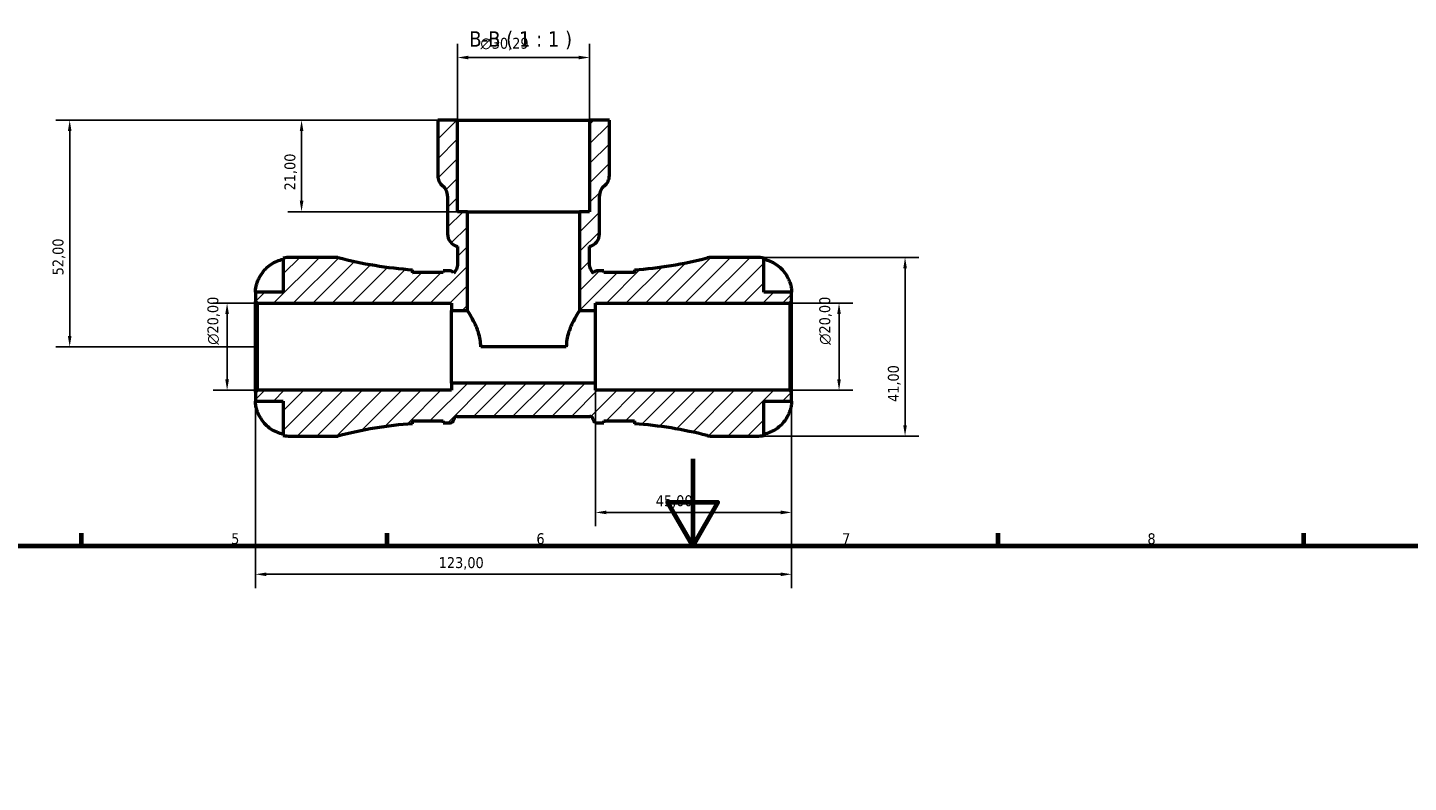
# Model space of a CAD drawing. Header units: millimetres. Extents: x 0 to 905, y 0 to 693.
# Tile 7 of 11: x 268 to 585, y 520 to 693. Entities that reach past the tile are written whole.
import ezdxf

# ---------------------------------------------------------------- set-up
doc = ezdxf.new("R2010")
doc.units = ezdxf.units.MM
for name, color, linetype, lineweight in [('Border (ISO)', 7, 'Continuous', 70), ('Dimension (ISO)', 7, 'Continuous', 25), ('Hatch (ISO)', 7, 'Continuous', 18), ('Symbol (ISO)', 7, 'Continuous', 25), ('Visible (ISO)', 7, 'Continuous', 50)]:
    doc.layers.add(name, color=color, linetype=linetype, lineweight=lineweight)
doc.styles.add('Label Text (ISO)', font='tahoma.ttf')
doc.styles.add('Note Text (ISO)', font='tahoma.ttf')
doc.dimstyles.new('Default (ISO)', dxfattribs={"dimtxt": 2.5, "dimasz": 2.5, "dimexe": 3.175, "dimexo": 0, "dimgap": 0.762, "dimtad": 1, "dimrnd": 1e-08, "dimzin": 0, "dimtxsty": 'Note Text (ISO)', "dimcen": 0.09, "dimdle": 10, "dimclrd": 256, "dimclre": 256, "dimclrt": 256, "dimazin": 0, "dimtfac": 1.40208, "dimtmove": 0, "dimatfit": 3, "dimfxl": 1, "dimtolj": 1, "dimtzin": 0, "dimlwd": -1, "dimlwe": -1, "dimarcsym": 0})

# ---------------------------------------------------------------- blocks, each defined once
blk = doc.blocks.new('Borders Default Border')
at = {"layer": 'Border (ISO)'}
for p, q in [((280.33, 574), (280.33, 576.9)), ((350.42, 574), (350.42, 576.9)), ((490.58, 574), (490.58, 576.9)), ((560.67, 574), (560.67, 576.9))]:
    blk.add_line(p, q, dxfattribs=at)
at = {"layer": 'Border (ISO)', "flags": 128}
for points in [[(420.5, 594), (420.5, 574), (414.73, 584), (426.27, 584), (420.5, 574)], [(20, 20), (20, 574), (821, 574), (821, 20), (20, 20)]]:
    blk.add_lwpolyline(points, dxfattribs=at)
at = {"layer": 'Border (ISO)', "color": 232, "true_color": 0xca0064, "char_height": 2.5, "attachment_point": 7, "style": 'Note Text (ISO)'}
for s, insert in [('5', (314.64, 574.35)), ('6', (384.66, 574.35)), ('7', (454.77, 574.4)), ('8', (524.81, 574.34))]:
    blk.add_mtext(s, dxfattribs=dict(at, insert=insert))
blk = doc.blocks.new('*D7')
at = {"layer": 'Defpoints', "color": 0, "transparency": 16777216}
for p in [(320.2, 609.29), (443.2, 609.29), (320.2, 567.48)]:
    blk.add_point(p, dxfattribs=at)
at = {"layer": 'Dimension (ISO)', "transparency": 16777216}
for p, q in [((320.2, 609.29), (320.2, 564.3)), ((443.2, 609.29), (443.2, 564.3)), ((440.7, 567.48), (322.7, 567.48))]:
    blk.add_line(p, q, dxfattribs=at)
for points in [[(322.7, 567.89), (322.7, 567.06), (320.2, 567.48)], [(440.7, 567.89), (440.7, 567.06), (443.2, 567.48)]]:
    blk.add_solid(points, dxfattribs=at)
at = {"layer": 'Dimension (ISO)', "color": 232, "true_color": 0xca0064, "transparency": 16777216, "insert": (362.25, 571.41), "char_height": 2.5, "attachment_point": 1, "style": 'Note Text (ISO)'}
blk.add_mtext('\\A1;123,00', dxfattribs=at)
blk = doc.blocks.new('*D8')
at = {"layer": 'Defpoints', "color": 0, "transparency": 16777216}
for p in [(398.2, 611.37), (443.2, 609.29), (398.2, 581.68)]:
    blk.add_point(p, dxfattribs=at)
at = {"layer": 'Dimension (ISO)', "transparency": 16777216}
for p, q in [((398.2, 611.37), (398.2, 578.51)), ((443.2, 609.29), (443.2, 578.51)), ((440.7, 581.68), (400.7, 581.68))]:
    blk.add_line(p, q, dxfattribs=at)
for points in [[(400.7, 582.1), (400.7, 581.26), (398.2, 581.68)], [(440.7, 582.1), (440.7, 581.26), (443.2, 581.68)]]:
    blk.add_solid(points, dxfattribs=at)
at = {"layer": 'Dimension (ISO)', "color": 232, "true_color": 0xca0064, "transparency": 16777216, "insert": (412.03, 585.61), "char_height": 2.5, "attachment_point": 1, "style": 'Note Text (ISO)'}
blk.add_mtext('\\A1;45,00', dxfattribs=at)
blk = doc.blocks.new('*D9')
at = {"layer": 'Defpoints', "color": 0, "transparency": 16777216}
for p in [(435.2, 640.2), (435.2, 599.2), (469.21, 599.2)]:
    blk.add_point(p, dxfattribs=at)
at = {"layer": 'Dimension (ISO)', "transparency": 16777216}
for p, q in [((435.2, 640.2), (472.39, 640.2)), ((469.21, 637.7), (469.21, 601.7)), ((435.2, 599.2), (472.39, 599.2))]:
    blk.add_line(p, q, dxfattribs=at)
for points in [[(468.8, 637.7), (469.63, 637.7), (469.21, 640.2)], [(468.8, 601.7), (469.63, 601.7), (469.21, 599.2)]]:
    blk.add_solid(points, dxfattribs=at)
at = {"layer": 'Dimension (ISO)', "color": 232, "true_color": 0xca0064, "transparency": 16777216, "insert": (465.28, 607.03), "char_height": 2.5, "attachment_point": 1, "rotation": 90, "style": 'Note Text (ISO)'}
blk.add_mtext('\\A1;41,00', dxfattribs=at)
blk = doc.blocks.new('*D10')
at = {"layer": 'Defpoints', "color": 0, "transparency": 16777216}
for p in [(442.79, 629.7), (454.07, 629.7), (442.79, 609.7)]:
    blk.add_point(p, dxfattribs=at)
at = {"layer": 'Dimension (ISO)', "transparency": 16777216}
for p, q in [((442.79, 629.7), (457.24, 629.7)), ((454.07, 612.2), (454.07, 627.2)), ((442.79, 609.7), (457.24, 609.7))]:
    blk.add_line(p, q, dxfattribs=at)
for points in [[(453.65, 627.2), (454.48, 627.2), (454.07, 629.7)], [(453.65, 612.2), (454.48, 612.2), (454.07, 609.7)]]:
    blk.add_solid(points, dxfattribs=at)
at = {"layer": 'Dimension (ISO)', "color": 232, "true_color": 0xca0064, "transparency": 16777216, "insert": (449.54, 620.15), "char_height": 2.5, "attachment_point": 1, "rotation": 90, "style": 'Note Text (ISO)'}
blk.add_mtext('\\A1;\\fAIGDT|b0|i0;\\H2.5000;\\ln\\fTahoma|b0|i0;\\H2.5000;20,00', dxfattribs=at)
blk = doc.blocks.new('*D11')
at = {"layer": 'Defpoints', "color": 0, "transparency": 16777216}
for p in [(313.71, 629.7), (320.61, 629.7), (320.61, 609.7)]:
    blk.add_point(p, dxfattribs=at)
at = {"layer": 'Dimension (ISO)', "transparency": 16777216}
for p, q in [((320.61, 629.7), (310.53, 629.7)), ((313.71, 612.2), (313.71, 627.2)), ((320.61, 609.7), (310.53, 609.7))]:
    blk.add_line(p, q, dxfattribs=at)
for points in [[(313.29, 627.2), (314.13, 627.2), (313.71, 629.7)], [(313.29, 612.2), (314.13, 612.2), (313.71, 609.7)]]:
    blk.add_solid(points, dxfattribs=at)
at = {"layer": 'Dimension (ISO)', "color": 232, "true_color": 0xca0064, "transparency": 16777216, "insert": (309.19, 620.15), "char_height": 2.5, "attachment_point": 1, "rotation": 90, "style": 'Note Text (ISO)'}
blk.add_mtext('\\A1;\\fAIGDT|b0|i0;\\H2.5000;\\ln\\fTahoma|b0|i0;\\H2.5000;20,00', dxfattribs=at)
blk = doc.blocks.new('*D12')
at = {"layer": 'Defpoints', "color": 0, "transparency": 16777216}
for p in [(366.55, 686.09), (366.55, 671.7), (396.85, 671.7)]:
    blk.add_point(p, dxfattribs=at)
at = {"layer": 'Dimension (ISO)', "transparency": 16777216}
for p, q in [((366.55, 671.7), (366.55, 689.26)), ((396.85, 671.7), (396.85, 689.26)), ((394.35, 686.09), (369.05, 686.09))]:
    blk.add_line(p, q, dxfattribs=at)
for points in [[(369.05, 686.5), (369.05, 685.67), (366.55, 686.09)], [(394.35, 686.5), (394.35, 685.67), (396.85, 686.09)]]:
    blk.add_solid(points, dxfattribs=at)
at = {"layer": 'Dimension (ISO)', "color": 232, "true_color": 0xca0064, "transparency": 16777216, "insert": (371.82, 690.61), "char_height": 2.5, "attachment_point": 1, "style": 'Note Text (ISO)'}
blk.add_mtext('\\A1;\\fAIGDT|b0|i0;\\H2.5000;\\ln\\fTahoma|b0|i0;\\H2.5000;30,29', dxfattribs=at)
blk = doc.blocks.new('*D13')
at = {"layer": 'Defpoints', "color": 0, "transparency": 16777216}
for p in [(366.55, 671.7), (277.61, 619.7), (320.2, 619.7)]:
    blk.add_point(p, dxfattribs=at)
at = {"layer": 'Dimension (ISO)', "transparency": 16777216}
for p, q in [((366.55, 671.7), (274.43, 671.7)), ((277.61, 669.2), (277.61, 622.2)), ((320.2, 619.7), (274.43, 619.7))]:
    blk.add_line(p, q, dxfattribs=at)
for points in [[(277.19, 669.2), (278.03, 669.2), (277.61, 671.7)], [(277.19, 622.2), (278.03, 622.2), (277.61, 619.7)]]:
    blk.add_solid(points, dxfattribs=at)
at = {"layer": 'Dimension (ISO)', "color": 232, "true_color": 0xca0064, "transparency": 16777216, "insert": (273.67, 636.1), "char_height": 2.5, "attachment_point": 1, "rotation": 90, "style": 'Note Text (ISO)'}
blk.add_mtext('\\A1;52,00', dxfattribs=at)
blk = doc.blocks.new('*D14')
at = {"layer": 'Defpoints', "color": 0, "transparency": 16777216}
for p in [(366.55, 671.7), (330.79, 650.7), (368.83, 650.7)]:
    blk.add_point(p, dxfattribs=at)
at = {"layer": 'Dimension (ISO)', "transparency": 16777216}
for p, q in [((366.55, 671.7), (327.62, 671.7)), ((330.79, 669.2), (330.79, 653.2)), ((368.83, 650.7), (327.62, 650.7))]:
    blk.add_line(p, q, dxfattribs=at)
for points in [[(330.38, 669.2), (331.21, 669.2), (330.79, 671.7)], [(330.38, 653.2), (331.21, 653.2), (330.79, 650.7)]]:
    blk.add_solid(points, dxfattribs=at)
at = {"layer": 'Dimension (ISO)', "color": 232, "true_color": 0xca0064, "transparency": 16777216, "insert": (326.86, 655.59), "char_height": 2.5, "attachment_point": 1, "rotation": 90, "style": 'Note Text (ISO)'}
blk.add_mtext('\\A1;21,00', dxfattribs=at)

msp = doc.modelspace()

# ---------------------------------------------------------------- hatches: boundary and pattern name
at = {"layer": 'Hatch (ISO)'}
h = msp.add_hatch(dxfattribs=at)
h.set_pattern_fill('ANSI31', color=256, scale=25.4, style=0)
h.set_pattern_definition([(45, (0, 0), (-2.245064, 2.245064), [])])
edge = h.paths.add_edge_path()
edge.add_line((320.2, 630.113), (320.61, 629.703))
edge.add_line((320.61, 629.703), (365.2, 629.703))
edge.add_line((365.2, 629.703), (365.2, 628.037))
edge.add_line((365.2, 628.037), (368.826, 628.037))
edge.add_line((368.826, 628.037), (368.826, 650.703))
edge.add_line((368.826, 650.703), (366.554, 650.703))
edge.add_line((366.554, 650.703), (366.554, 671.703))
edge.add_line((366.554, 671.703), (362.01, 671.703))
edge.add_line((362.01, 671.703), (362.01, 658.995))
edge.add_ellipse((365.04, 658.995), major_axis=(-3.029, 0), ratio=1, start_angle=0, end_angle=51.31781)
edge.add_ellipse((361.253, 654.266), major_axis=(1.893, 2.365), ratio=1, start_angle=308.68219, end_angle=360, ccw=False)
edge.add_line((364.282, 654.266), (364.282, 645.626))
edge.add_ellipse((367.311, 645.626), major_axis=(-3.029, 0), ratio=1, start_angle=0, end_angle=75.52249)
edge.add_line((366.554, 642.693), (366.554, 638.723))
edge.add_spline(control_points=[(366.554, 638.723), (366.554, 638.519), (366.534, 638.316), (366.452, 637.918), (366.392, 637.723), (366.16, 637.178), (365.94, 636.853), (365.664, 636.578)], knot_values=[-0.477027, -0.477027, -0.477027, -0.477027, -0.4160087, -0.4160087, -0.3549904, -0.3549904, -0.2382505, -0.2382505, -0.2382505, -0.2382505], degree=3, periodic=0)
edge.add_ellipse((364.89, 636.308), major_axis=(0.774, 0.269), ratio=1, start_angle=0, end_angle=70.82045)
edge.add_line((364.89, 637.128), (363.26, 637.128))
edge.add_line((363.26, 637.128), (363.26, 636.728))
edge.add_line((363.26, 636.728), (356.26, 636.728))
edge.add_line((356.26, 636.728), (356.26, 637.37))
edge.add_ellipse((363.01, 731.623), major_axis=(-6.75, -94.254), ratio=1, start_angle=349.43941, end_angle=360, ccw=False)
edge.add_line((339.1, 640.203), (328.2, 640.203))
edge.add_ellipse((328.2, 632.203), major_axis=(0, 8), ratio=1, start_angle=0, end_angle=11.53696)
edge.add_line((326.6, 640.042), (326.6, 632.203))
edge.add_line((326.6, 632.203), (320.2, 632.203))
edge.add_line((320.2, 632.203), (320.2, 630.113))
edge = h.paths.add_edge_path()
edge.add_line((443.2, 609.293), (442.79, 609.703))
edge.add_line((442.79, 609.703), (398.2, 609.703))
edge.add_line((398.2, 609.703), (398.2, 611.37))
edge.add_line((398.2, 611.37), (365.2, 611.37))
edge.add_line((365.2, 611.37), (365.2, 609.703))
edge.add_line((365.2, 609.703), (320.61, 609.703))
edge.add_line((320.61, 609.703), (320.2, 609.293))
edge.add_line((320.2, 609.293), (320.2, 607.203))
edge.add_line((320.2, 607.203), (326.6, 607.203))
edge.add_line((326.6, 607.203), (326.6, 599.365))
edge.add_ellipse((328.2, 607.203), major_axis=(-1.6, -7.838), ratio=1, start_angle=0, end_angle=11.53696)
edge.add_line((328.2, 599.203), (339.1, 599.203))
edge.add_ellipse((363.01, 507.784), major_axis=(-23.91, 91.42), ratio=1, start_angle=349.43941, end_angle=360, ccw=False)
edge.add_line((356.26, 602.037), (356.26, 602.678))
edge.add_line((356.26, 602.678), (363.26, 602.678))
edge.add_line((363.26, 602.678), (363.26, 602.278))
edge.add_line((363.26, 602.278), (364.89, 602.278))
edge.add_ellipse((364.89, 603.098), major_axis=(0, -0.82), ratio=1, start_angle=0, end_angle=82.81924)
edge.add_ellipse((366.517, 602.893), major_axis=(-0.814, 0.103), ratio=1, start_angle=277.18076, end_angle=360, ccw=False)
edge.add_line((366.517, 603.713), (396.882, 603.713))
edge.add_ellipse((396.882, 602.893), major_axis=(0, 0.82), ratio=1, start_angle=277.18076, end_angle=360, ccw=False)
edge.add_ellipse((398.51, 603.098), major_axis=(-0.814, -0.103), ratio=1, start_angle=0, end_angle=82.81924)
edge.add_line((398.51, 602.278), (400.14, 602.278))
edge.add_line((400.14, 602.278), (400.14, 602.678))
edge.add_line((400.14, 602.678), (407.14, 602.678))
edge.add_line((407.14, 602.678), (407.14, 602.037))
edge.add_ellipse((400.39, 507.784), major_axis=(6.75, 94.254), ratio=1, start_angle=349.74903, end_angle=360, ccw=False)
edge.add_ellipse((424.821, 603.303), major_axis=(-1.016, -3.972), ratio=1, start_angle=0, end_angle=14.34723)
edge.add_line((424.821, 599.203), (435.2, 599.203))
edge.add_ellipse((435.2, 607.203), major_axis=(0, -8), ratio=1, start_angle=0, end_angle=11.53696)
edge.add_line((436.8, 599.365), (436.8, 607.203))
edge.add_line((436.8, 607.203), (443.2, 607.203))
edge.add_line((443.2, 607.203), (443.2, 609.293))
edge = h.paths.add_edge_path()
edge.add_line((442.79, 629.703), (443.2, 630.113))
edge.add_line((443.2, 630.113), (443.2, 632.203))
edge.add_line((443.2, 632.203), (436.8, 632.203))
edge.add_line((436.8, 632.203), (436.8, 640.042))
edge.add_ellipse((435.2, 632.203), major_axis=(1.6, 7.838), ratio=1, start_angle=0, end_angle=11.53696)
edge.add_line((435.2, 640.203), (424.821, 640.203))
edge.add_ellipse((424.821, 636.103), major_axis=(0, 4.1), ratio=1, start_angle=0, end_angle=14.34723)
edge.add_ellipse((400.39, 731.623), major_axis=(23.416, -91.548), ratio=1, start_angle=349.74903, end_angle=360, ccw=False)
edge.add_line((407.14, 637.37), (407.14, 636.728))
edge.add_line((407.14, 636.728), (400.14, 636.728))
edge.add_line((400.14, 636.728), (400.14, 637.128))
edge.add_line((400.14, 637.128), (398.51, 637.128))
edge.add_ellipse((398.51, 636.308), major_axis=(0, 0.82), ratio=1, start_angle=0, end_angle=70.82045)
edge.add_spline(control_points=[(397.735, 636.578), (397.729, 636.584), (397.724, 636.589), (397.441, 636.876), (397.222, 637.208), (396.922, 637.937), (396.845, 638.328), (396.845, 638.723)], knot_values=[-0.2390457, -0.2390457, -0.2390457, -0.2390457, -0.2366602, -0.2366602, -0.1183301, -0.1183301, 0, 0, 0, 0], degree=3, periodic=0)
edge.add_line((396.845, 638.723), (396.845, 642.693))
edge.add_ellipse((396.088, 645.626), major_axis=(0.757, -2.933), ratio=1, start_angle=0, end_angle=75.52249)
edge.add_line((399.117, 645.626), (399.117, 654.266))
edge.add_ellipse((402.146, 654.266), major_axis=(-3.029, 0), ratio=1, start_angle=308.68219, end_angle=360, ccw=False)
edge.add_ellipse((398.36, 658.995), major_axis=(1.893, -2.365), ratio=1, start_angle=0, end_angle=51.31781)
edge.add_line((401.389, 658.995), (401.389, 671.703))
edge.add_line((401.389, 671.703), (396.845, 671.703))
edge.add_line((396.845, 671.703), (396.845, 650.703))
edge.add_line((396.845, 650.703), (394.573, 650.703))
edge.add_line((394.573, 650.703), (394.573, 628.037))
edge.add_line((394.573, 628.037), (398.2, 628.037))
edge.add_line((398.2, 628.037), (398.2, 629.703))
edge.add_line((398.2, 629.703), (442.79, 629.703))

# ---------------------------------------------------------------- linework, layer by layer
at = {"layer": 'Visible (ISO)'}
for p, q in [((366.554, 671.703), (362.01, 671.703)), ((362.01, 671.703), (362.01, 658.995)), ((366.554, 650.703), (366.554, 671.703)), ((366.554, 671.703), (396.845, 671.703)), ((401.389, 671.703), (396.845, 671.703)), ((396.845, 671.703), (396.845, 650.703)), ((401.389, 658.995), (401.389, 671.703)), ((364.282, 654.266), (364.282, 645.626)), ((399.117, 645.626), (399.117, 654.266)), ((368.826, 650.703), (366.554, 650.703)), ((368.826, 628.037), (368.826, 650.703)), ((368.826, 650.703), (394.573, 650.703)), ((396.845, 650.703), (394.573, 650.703)), ((394.573, 650.703), (394.573, 628.037)), ((326.6, 640.042), (326.6, 632.203)), ((339.1, 640.203), (328.2, 640.203)), ((366.554, 642.693), (366.554, 638.723)), ((396.845, 638.723), (396.845, 642.693)), ((435.2, 640.203), (424.821, 640.203)), ((436.8, 632.203), (436.8, 640.042)), ((356.26, 636.728), (356.26, 637.37)), ((363.26, 636.728), (356.26, 636.728)), ((364.89, 637.128), (363.26, 637.128)), ((363.26, 637.128), (363.26, 636.728)), ((400.14, 637.128), (398.51, 637.128)), ((400.14, 636.728), (400.14, 637.128)), ((407.14, 636.728), (400.14, 636.728)), ((407.14, 637.37), (407.14, 636.728)), ((326.6, 632.203), (320.2, 632.203)), ((320.2, 632.203), (320.2, 630.113)), ((443.2, 632.203), (436.8, 632.203)), ((443.2, 630.113), (443.2, 632.203)), ((320.2, 630.113), (320.61, 629.703)), ((320.2, 609.293), (320.2, 630.113)), ((320.61, 629.703), (365.2, 629.703)), ((320.61, 629.703), (320.61, 609.703)), ((365.2, 629.703), (365.2, 628.037)), ((365.2, 628.037), (368.826, 628.037)), ((365.2, 611.37), (365.2, 628.037)), ((394.573, 628.037), (398.2, 628.037)), ((398.2, 628.037), (398.2, 629.703)), ((398.2, 629.703), (442.79, 629.703)), ((398.2, 611.37), (398.2, 628.037)), ((442.79, 629.703), (443.2, 630.113)), ((442.79, 629.703), (442.79, 609.703)), ((443.2, 609.293), (443.2, 630.113)), ((391.512, 619.703), (371.887, 619.703)), ((398.2, 611.37), (365.2, 611.37)), ((365.2, 611.37), (365.2, 609.703)), ((398.2, 609.703), (398.2, 611.37)), ((320.61, 609.703), (320.2, 609.293)), ((320.2, 609.293), (320.2, 607.203)), ((365.2, 609.703), (320.61, 609.703)), ((442.79, 609.703), (398.2, 609.703)), ((443.2, 609.293), (442.79, 609.703)), ((443.2, 607.203), (443.2, 609.293)), ((320.2, 607.203), (326.6, 607.203)), ((326.6, 607.203), (326.6, 599.365)), ((436.8, 599.365), (436.8, 607.203)), ((436.8, 607.203), (443.2, 607.203)), ((356.26, 602.037), (356.26, 602.678)), ((356.26, 602.678), (363.26, 602.678)), ((363.26, 602.678), (363.26, 602.278)), ((363.26, 602.278), (364.89, 602.278)), ((366.517, 603.713), (396.882, 603.713)), ((398.51, 602.278), (400.14, 602.278)), ((400.14, 602.278), (400.14, 602.678)), ((400.14, 602.678), (407.14, 602.678)), ((407.14, 602.678), (407.14, 602.037)), ((328.2, 599.203), (339.1, 599.203)), ((424.821, 599.203), (435.2, 599.203))]:
    msp.add_line(p, q, dxfattribs=at)
for centre, radius, start, end in [((365.04, 658.995), 3.029, 180, 231.31781), ((398.36, 658.995), 3.029, 308.68219, 0), ((361.253, 654.266), 3.029, 0, 51.31781), ((402.146, 654.266), 3.029, 128.68219, 180), ((367.311, 645.626), 3.029, 180, 255.52249), ((396.088, 645.626), 3.029, 284.47751, 0), ((328.2, 632.203), 8, 90, 101.53696), ((363.01, 731.623), 94.495, 255.34315, 265.90374), ((400.39, 731.623), 94.495, 274.09626, 284.34723), ((424.821, 636.103), 4.1, 90, 104.34723), ((435.2, 632.203), 8, 78.46304, 90), ((364.89, 636.308), 0.82, 19.17955, 90), ((398.51, 636.308), 0.82, 90, 160.82045), ((363.01, 507.784), 94.495, 94.09626, 104.65685), ((364.89, 603.098), 0.82, 270, 352.81924), ((366.517, 602.893), 0.82, 90, 172.81924), ((396.882, 602.893), 0.82, 7.18076, 90), ((398.51, 603.098), 0.82, 187.18076, 270), ((400.39, 507.784), 94.495, 75.65277, 85.90374), ((328.2, 607.203), 8, 258.46304, 270), ((424.821, 603.303), 4.1, 255.65277, 270), ((435.2, 607.203), 8, 270, 281.53696)]:
    msp.add_arc(centre, radius, start, end, dxfattribs=at)
for points, knots in [([(321.017, 635.403), (321.173, 635.728), (321.357, 636.055), (321.864, 636.822), (322.213, 637.244), (322.913, 637.95), (323.328, 638.299), (324.221, 638.9), (324.7, 639.153), (325.596, 639.526), (326.092, 639.684), (326.6, 639.789)], [4.03217579, 4.03217579, 4.03217579, 4.03217579, 4.13513094, 4.13513094, 4.28512034, 4.28512034, 4.43331426, 4.43331426, 4.58150818, 4.58150818, 4.72425651, 4.72425651, 4.72425651, 4.72425651]), ([(436.8, 639.789), (437.308, 639.684), (437.804, 639.526), (438.699, 639.153), (439.178, 638.9), (440.071, 638.299), (440.486, 637.95), (441.186, 637.244), (441.535, 636.822), (442.042, 636.055), (442.226, 635.728), (442.382, 635.403)], [0.1517835, 0.1517835, 0.1517835, 0.1517835, 0.29453183, 0.29453183, 0.44272575, 0.44272575, 0.59091966, 0.59091966, 0.74090906, 0.74090906, 0.84386421, 0.84386421, 0.84386421, 0.84386421]), ([(366.554, 638.723), (366.554, 638.519), (366.534, 638.316), (366.452, 637.918), (366.392, 637.723), (366.16, 637.178), (365.94, 636.853), (365.664, 636.578)], [-0.47702695, -0.47702695, -0.47702695, -0.47702695, -0.41600865, -0.41600865, -0.35499035, -0.35499035, -0.23825051, -0.23825051, -0.23825051, -0.23825051]), ([(397.735, 636.578), (397.729, 636.584), (397.724, 636.589), (397.441, 636.876), (397.222, 637.208), (396.922, 637.937), (396.845, 638.328), (396.845, 638.723)], [-0.23904569, -0.23904569, -0.23904569, -0.23904569, -0.23666023, -0.23666023, -0.11833012, -0.11833012, 0, 0, 0, 0]), ([(320.2, 632.203), (320.2, 632.203), (320.199, 632.229), (320.201, 632.333), (320.203, 632.417), (320.221, 632.709), (320.245, 632.959), (320.338, 633.467), (320.389, 633.692), (320.5, 634.087), (320.55, 634.248), (320.659, 634.564), (320.718, 634.718), (320.854, 635.051), (320.933, 635.228), (321.017, 635.403)], [0, 0, 0, 0, 0.06960453, 0.06960453, 0.14559569, 0.14559569, 0.26884906, 0.26884906, 0.35168426, 0.35168426, 0.40551291, 0.40551291, 0.45571277, 0.45571277, 0.51333093, 0.51333093, 0.51333093, 0.51333093]), ([(442.382, 635.403), (442.398, 635.37), (442.414, 635.337), (442.514, 635.122), (442.593, 634.939), (442.725, 634.604), (442.78, 634.452), (442.887, 634.129), (442.937, 633.96), (443.049, 633.532), (443.098, 633.288), (443.171, 632.81), (443.187, 632.598), (443.201, 632.287), (443.2, 632.203), (443.2, 632.203)], [-0.51941856, -0.51941856, -0.51941856, -0.51941856, -0.50814121, -0.50814121, -0.44746114, -0.44746114, -0.39689748, -0.39689748, -0.33842903, -0.33842903, -0.24344262, -0.24344262, -0.12683785, -0.12683785, 0, 0, 0, 0]), ([(371.887, 619.703), (371.887, 620.795), (371.686, 621.922), (371.049, 623.957), (370.627, 624.871), (369.884, 626.315), (369.505, 626.952), (368.974, 627.814), (368.826, 628.037), (368.826, 628.037)], [-2.6078204, -2.6078204, -2.6078204, -2.6078204, -2.2802963, -2.2802963, -1.9527723, -1.9527723, -1.6283413, -1.6283413, -1.3039102, -1.3039102, -1.3039102, -1.3039102]), ([(394.573, 628.037), (394.573, 628.037), (394.426, 627.814), (393.894, 626.952), (393.515, 626.315), (392.772, 624.871), (392.351, 623.957), (391.713, 621.922), (391.512, 620.795), (391.512, 619.703)], [1.3039102, 1.3039102, 1.3039102, 1.3039102, 1.6283413, 1.6283413, 1.9527723, 1.9527723, 2.2802963, 2.2802963, 2.6078204, 2.6078204, 2.6078204, 2.6078204]), ([(321.017, 604.003), (320.952, 604.139), (320.889, 604.277), (320.743, 604.622), (320.664, 604.828), (320.527, 605.23), (320.469, 605.423), (320.355, 605.858), (320.308, 606.089), (320.23, 606.576), (320.213, 606.802), (320.198, 607.12), (320.2, 607.203), (320.2, 607.203)], [-0.5159245, -0.5159245, -0.5159245, -0.5159245, -0.47074715, -0.47074715, -0.40311077, -0.40311077, -0.33740557, -0.33740557, -0.24866964, -0.24866964, -0.12673966, -0.12673966, 0, 0, 0, 0]), ([(443.2, 607.203), (443.2, 607.203), (443.201, 607.127), (443.189, 606.851), (443.177, 606.673), (443.119, 606.242), (443.075, 605.997), (442.964, 605.54), (442.908, 605.344), (442.778, 604.945), (442.704, 604.746), (442.549, 604.363), (442.468, 604.182), (442.382, 604.003)], [-2.21111993, -2.21111993, -2.21111993, -2.21111993, -2.0898399, -2.0898399, -1.98614814, -1.98614814, -1.88775858, -1.88775858, -1.81973063, -1.81973063, -1.75376732, -1.75376732, -1.69399568, -1.69399568, -1.69399568, -1.69399568]), ([(326.6, 599.618), (326.092, 599.723), (325.596, 599.881), (324.7, 600.254), (324.221, 600.507), (323.328, 601.108), (322.913, 601.457), (322.213, 602.163), (321.864, 602.585), (321.357, 603.352), (321.173, 603.679), (321.017, 604.003)], [0.1517835, 0.1517835, 0.1517835, 0.1517835, 0.29453183, 0.29453183, 0.44272575, 0.44272575, 0.59091966, 0.59091966, 0.74090906, 0.74090906, 0.84386421, 0.84386421, 0.84386421, 0.84386421]), ([(442.382, 604.003), (442.226, 603.679), (442.042, 603.352), (441.535, 602.585), (441.186, 602.163), (440.486, 601.457), (440.071, 601.108), (439.178, 600.507), (438.699, 600.254), (437.804, 599.881), (437.308, 599.723), (436.8, 599.618)], [4.03217579, 4.03217579, 4.03217579, 4.03217579, 4.13513094, 4.13513094, 4.28512034, 4.28512034, 4.43331426, 4.43331426, 4.58150818, 4.58150818, 4.72425651, 4.72425651, 4.72425651, 4.72425651])]:
    msp.add_open_spline(points, degree=3, knots=knots, dxfattribs=at)
for points in [[(356.26, 636.813), (356.26, 636.786), (356.264, 636.758), (356.274, 636.728)], [(407.126, 636.728), (407.135, 636.758), (407.14, 636.786), (407.14, 636.813)], [(356.274, 602.678), (356.264, 602.649), (356.26, 602.621), (356.26, 602.594)], [(407.14, 602.594), (407.14, 602.621), (407.135, 602.649), (407.126, 602.678)]]:
    msp.add_open_spline(points, degree=3, dxfattribs=at)

# ---------------------------------------------------------------- block references
msp.add_blockref('Borders Default Border', (0, 0))

# ---------------------------------------------------------------- texts
at = {"layer": 'Symbol (ISO)', "insert": (369.26, 687.953), "char_height": 3.5, "attachment_point": 7, "style": 'Label Text (ISO)'}
msp.add_mtext('B-B ( 1 : 1 )', dxfattribs=at)

# ---------------------------------------------------------------- dimensions: what is measured, and where the dimension line sits
at = {"layer": 'Dimension (ISO)'}
for base, p1, p2, angle, picture, middle in [((366.554, 686.087), (396.845, 671.703), (366.554, 671.703), 180, '*D12', (377.369, 686.087)), ((313.709, 629.703), (320.61, 609.703), (320.61, 629.703), 90, '*D11', (313.709, 625.703)), ((454.067, 629.703), (442.79, 609.703), (442.79, 629.703), 90, '*D10', (454.067, 625.703))]:
    dim = msp.add_linear_dim(base=base, p1=p1, p2=p2, angle=angle, text='\\fAIGDT|b0|i0;\\H2.5000;\\ln\\fTahoma|b0|i0;\\H2.5000;<>', dimstyle='Default (ISO)', override={"dimdec": 2, "dimtp": 0, "dimtm": 0, "dimtdec": 2, "dimtofl": 0, "dimatfit": 1}, dxfattribs=at)
    dim.commit()
    dim.dimension.update_dxf_attribs({"geometry": picture, "text_midpoint": middle, "dimtype": 160})
for base, p1, p2, angle, picture, middle in [((277.61, 619.703), (366.554, 671.703), (320.2, 619.703), 90, '*D13', (277.61, 640.203)), ((330.793, 650.703), (366.554, 671.703), (368.826, 650.703), 90, '*D14', (330.793, 659.703)), ((469.215, 599.203), (435.2, 640.203), (435.2, 599.203), 90, '*D9', (469.215, 611.203)), ((398.2, 581.681), (443.2, 609.293), (398.2, 611.37), 180, '*D8', (416.2, 581.681)), ((320.2, 567.477), (443.2, 609.293), (320.2, 609.293), 180, '*D7', (367.2, 567.477))]:
    dim = msp.add_linear_dim(base=base, p1=p1, p2=p2, angle=angle, dimstyle='Default (ISO)', override={"dimdec": 2, "dimtp": 0, "dimtm": 0, "dimtdec": 2, "dimtofl": 0, "dimatfit": 1}, dxfattribs=at)
    dim.commit()
    dim.dimension.update_dxf_attribs({"geometry": picture, "text_midpoint": middle, "dimtype": 160})

doc.saveas('drawing.dxf')
